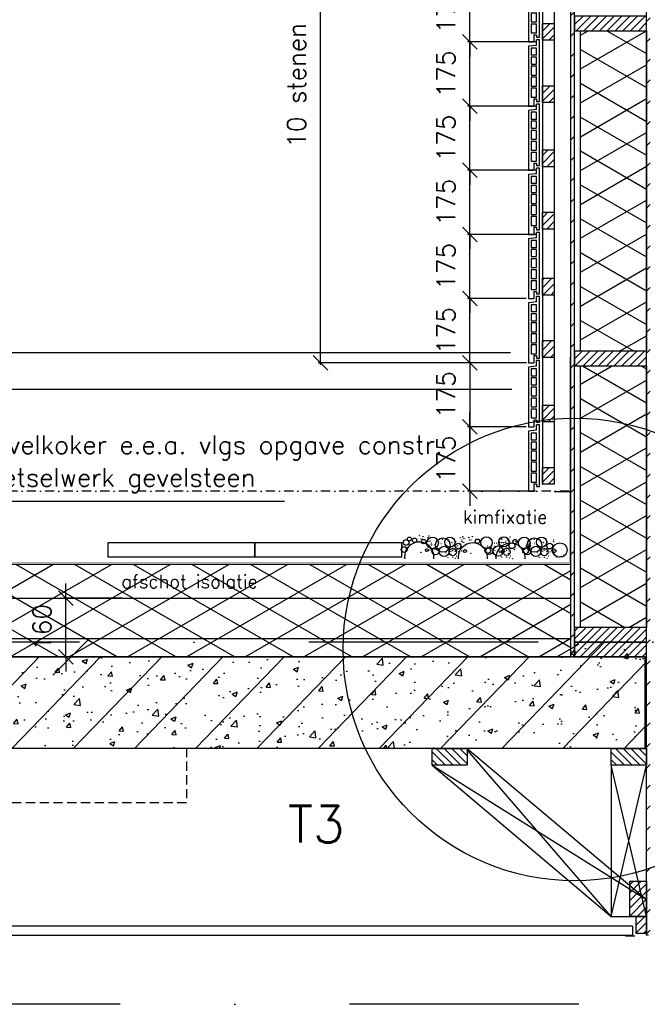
# Model space of a CAD drawing. Extents: x 149262 to 371235, y 141599 to 287858.
# Tile 38 of 60: x 153134 to 154844, y 188454 to 191139. Entities that reach past the tile are written whole.
import ezdxf

# ---------------------------------------------------------------- set-up
doc = ezdxf.new("R2010")
doc.units = 0
doc.header["$LTSCALE"] = 50
doc.header["$MEASUREMENT"] = 0
doc.header["$PDMODE"] = 3
doc.header["$PDSIZE"] = 0.1
for name, pattern in [('DASHDOT', [1, 0.5, -0.25, 0, -0.25]), ('DASHED', [0.75, 0.5, -0.25]), ('DD1', [2.66667, 1.66667, -0.5, 0, -0.5]), ('HIDDEN', [0.375, 0.25, -0.125])]:
    doc.linetypes.add(name, pattern=pattern)
doc.layers.get('0').update_dxf_attribs({"linetype": 'CONTINUOUS'})
doc.layers.get('DEFPOINTS').update_dxf_attribs({"linetype": 'CONTINUOUS'})
for name, color, linetype in [('25', 7, 'CONTINUOUS'), ('_DETAILNUMMERS', 4, 'CONTINUOUS'), ('_DETAILNUMMERSTEKST', 4, 'CONTINUOUS'), ('A--A21--_F-23-', 9, 'CONTINUOUS'), ('A--A23--_F--3-', 9, 'CONTINUOUS'), ('A--A25--_F--3-', 9, 'CONTINUOUS'), ('A--A42--_F-23-', 9, 'CONTINUOUS'), ('A--L13DC4_VLOEREN', 4, 'HIDDEN'), ('A--L21--', 3, 'CONTINUOUS'), ('A--L21--_F-23-', 4, 'CONTINUOUS'), ('A--L21D1_BUITENWAND', 1, 'CONTINUOUS'), ('A--L21D3_BUITENWAND', 3, 'CONTINUOUS'), ('A--L25--', 7, 'CONTINUOUS'), ('A--L25--_F-23-', 7, 'CONTINUOUS'), ('A--L28D1_KONSTRUKTIES', 1, 'CONTINUOUS'), ('A--L31--', 2, 'CONTINUOUS'), ('A--L31D1_BUITENKOZIJN', 1, 'CONTINUOUS'), ('A--L35-D2-_PLAFONDS', 2, 'CONTINUOUS'), ('A--L35-D4-_PLAFONDS', 4, 'CONTINUOUS'), ('A--L42--', 7, 'CONTINUOUS'), ('A--L42--_F--3-', 7, 'CONTINUOUS'), ('A--L42--_F-23-', 7, 'CONTINUOUS'), ('A--M$1A-_F123-', 1, 'CONTINUOUS'), ('A--T01A-18_TEKST', 1, 'CONTINUOUS'), ('A--T01A-25_TEKST', 2, 'CONTINUOUS'), ('STRAMIEN', 8, 'DD1'), ('X--LR---_CP', 7, 'CONTINUOUS')]:
    doc.layers.add(name, color=color, linetype=linetype)
doc.styles.add('HIEMSTRA', font='romans.shx')
doc.dimstyles.get("Standard").update_dxf_attribs({"dimscale": 50, "dimtxt": 2.5, "dimasz": 2, "dimexe": 0.3, "dimexo": 0.3, "dimgap": 2, "dimtad": 1, "dimdec": 0, "dimzin": 0, "dimdsep": 46, "dimtxsty": 'HIEMSTRA', "dimblk1": 'OBLIQUE', "dimblk2": 'OBLIQUE', "dimsah": 1, "dimcen": 0.09, "dimdle": 0.3, "dimclrd": 1, "dimclre": 1, "dimclrt": 2, "dimadec": 0, "dimazin": 0, "dimtfac": 1, "dimtdec": 4, "dimtix": 1, "dimtmove": 2, "dimatfit": 3, "dimldrblk": 'OBLIQUE', "dimfxl": 0, "dimtvp": 625, "dimtolj": 1, "dimtzin": 0, "dimarcsym": 0})
pattern_1 = [(45, (0, 0), (-10.6066, 10.6066), [])]

# ---------------------------------------------------------------- blocks, each defined once
blk = doc.blocks.new('_OBLIQUE')
at = {"color": 0, "linetype": 'ByBlock'}
blk.add_line((-0.5, -0.5), (0.5, 0.5), dxfattribs=at)
blk = doc.blocks.new('*D224')
at = {"layer": 'A--M$1A-_F123-', "color": 1, "lineweight": -2}
for p, q in [((154360.2, 190028.8), (154360.2, 190068.8)), ((154513.7, 190028.8), (154354.2, 190028.8)), ((154360.2, 189853.8), (154360.2, 190028.8)), ((154538.7, 189853.8), (154354.2, 189853.8)), ((154360.2, 189853.8), (154360.2, 189813.8))]:
    blk.add_line(p, q, dxfattribs=at)
at = {"layer": 'DEFPOINTS', "color": 0}
for p in [(154360.2, 190028.8), (154519.7, 190028.8), (154544.7, 189853.8)]:
    blk.add_point(p, dxfattribs=at)
at = {"layer": 'A--M$1A-_F123-', "color": 1, "lineweight": -2, "xscale": 40, "yscale": 40, "zscale": 40}
for p, rotation in [((154360.2, 190028.8), 270), ((154360.2, 189853.8), 90)]:
    blk.add_blockref('_OBLIQUE', p, dxfattribs=dict(at, rotation=rotation))
at = {"layer": 'A--M$1A-_F123-', "color": 2, "insert": (154295.2, 189941.3), "char_height": 50, "attachment_point": 5, "rotation": 90, "style": 'HIEMSTRA'}
blk.add_mtext('\\A1;175', dxfattribs=at)
blk = doc.blocks.new('*D225')
at = {"layer": 'A--M$1A-_F123-', "color": 1, "lineweight": -2}
for p, q in [((154360.2, 190553.8), (154360.2, 190593.8)), ((154538.7, 190553.8), (154354.2, 190553.8)), ((154360.2, 190378.8), (154360.2, 190553.8)), ((154513.7, 190378.8), (154354.2, 190378.8)), ((154360.2, 190378.8), (154360.2, 190338.8))]:
    blk.add_line(p, q, dxfattribs=at)
at = {"layer": 'DEFPOINTS', "color": 0}
for p in [(154360.2, 190553.8), (154544.7, 190553.8), (154519.7, 190378.8)]:
    blk.add_point(p, dxfattribs=at)
at = {"layer": 'A--M$1A-_F123-', "color": 1, "lineweight": -2, "xscale": 40, "yscale": 40, "zscale": 40}
for p, rotation in [((154360.2, 190553.8), 270), ((154360.2, 190378.8), 90)]:
    blk.add_blockref('_OBLIQUE', p, dxfattribs=dict(at, rotation=rotation))
at = {"layer": 'A--M$1A-_F123-', "color": 2, "insert": (154295.2, 190466.3), "char_height": 50, "attachment_point": 5, "rotation": 90, "style": 'HIEMSTRA'}
blk.add_mtext('\\A1;175', dxfattribs=at)
blk = doc.blocks.new('*D226')
at = {"layer": 'A--M$1A-_F123-', "color": 1, "lineweight": -2}
for p, q in [((154360.2, 190728.8), (154360.2, 190768.8)), ((154538.7, 190728.8), (154354.2, 190728.8)), ((154360.2, 190553.8), (154360.2, 190728.8)), ((154538.7, 190553.8), (154354.2, 190553.8)), ((154360.2, 190553.8), (154360.2, 190513.8))]:
    blk.add_line(p, q, dxfattribs=at)
at = {"layer": 'DEFPOINTS', "color": 0}
for p in [(154360.2, 190728.8), (154544.7, 190728.8), (154544.7, 190553.8)]:
    blk.add_point(p, dxfattribs=at)
at = {"layer": 'A--M$1A-_F123-', "color": 1, "lineweight": -2, "xscale": 40, "yscale": 40, "zscale": 40}
for p, rotation in [((154360.2, 190728.8), 270), ((154360.2, 190553.8), 90)]:
    blk.add_blockref('_OBLIQUE', p, dxfattribs=dict(at, rotation=rotation))
at = {"layer": 'A--M$1A-_F123-', "color": 2, "insert": (154295.2, 190641.3), "char_height": 50, "attachment_point": 5, "rotation": 90, "style": 'HIEMSTRA'}
blk.add_mtext('\\A1;175', dxfattribs=at)
blk = doc.blocks.new('*D227')
at = {"layer": 'A--M$1A-_F123-', "color": 1, "lineweight": -2}
for p, q in [((154360.2, 190903.8), (154360.2, 190943.8)), ((154538.7, 190903.8), (154354.2, 190903.8)), ((154360.2, 190728.8), (154360.2, 190903.8)), ((154538.7, 190728.8), (154354.2, 190728.8)), ((154360.2, 190728.8), (154360.2, 190688.8))]:
    blk.add_line(p, q, dxfattribs=at)
at = {"layer": 'DEFPOINTS', "color": 0}
for p in [(154360.2, 190903.8), (154544.7, 190903.8), (154544.7, 190728.8)]:
    blk.add_point(p, dxfattribs=at)
at = {"layer": 'A--M$1A-_F123-', "color": 1, "lineweight": -2, "xscale": 40, "yscale": 40, "zscale": 40}
for p, rotation in [((154360.2, 190903.8), 270), ((154360.2, 190728.8), 90)]:
    blk.add_blockref('_OBLIQUE', p, dxfattribs=dict(at, rotation=rotation))
at = {"layer": 'A--M$1A-_F123-', "color": 2, "insert": (154295.2, 190816.3), "char_height": 50, "attachment_point": 5, "rotation": 90, "style": 'HIEMSTRA'}
blk.add_mtext('\\A1;175', dxfattribs=at)
blk = doc.blocks.new('*D228')
at = {"layer": 'A--M$1A-_F123-', "color": 1, "lineweight": -2}
for p, q in [((154360.2, 191078.8), (154360.2, 191118.8)), ((154538.7, 191078.8), (154354.2, 191078.8)), ((154360.2, 190903.8), (154360.2, 191078.8)), ((154538.7, 190903.8), (154354.2, 190903.8)), ((154360.2, 190903.8), (154360.2, 190863.8))]:
    blk.add_line(p, q, dxfattribs=at)
at = {"layer": 'DEFPOINTS', "color": 0}
for p in [(154360.2, 191078.8), (154544.7, 191078.8), (154544.7, 190903.8)]:
    blk.add_point(p, dxfattribs=at)
at = {"layer": 'A--M$1A-_F123-', "color": 1, "lineweight": -2, "xscale": 40, "yscale": 40, "zscale": 40}
for p, rotation in [((154360.2, 191078.8), 270), ((154360.2, 190903.8), 90)]:
    blk.add_blockref('_OBLIQUE', p, dxfattribs=dict(at, rotation=rotation))
at = {"layer": 'A--M$1A-_F123-', "color": 2, "insert": (154295.2, 190991.3), "char_height": 50, "attachment_point": 5, "rotation": 90, "style": 'HIEMSTRA'}
blk.add_mtext('\\A1;175', dxfattribs=at)
blk = doc.blocks.new('*D229')
at = {"layer": 'A--M$1A-_F123-', "color": 1, "lineweight": -2}
for p, q in [((154360.2, 191253.8), (154360.2, 191293.8)), ((154513.7, 191253.8), (154354.2, 191253.8)), ((154360.2, 191078.8), (154360.2, 191253.8)), ((154513.7, 191078.8), (154354.2, 191078.8)), ((154360.2, 191078.8), (154360.2, 191038.8))]:
    blk.add_line(p, q, dxfattribs=at)
at = {"layer": 'DEFPOINTS', "color": 0}
for p in [(154360.2, 191253.8), (154519.7, 191253.8), (154519.7, 191078.8)]:
    blk.add_point(p, dxfattribs=at)
at = {"layer": 'A--M$1A-_F123-', "color": 1, "lineweight": -2, "xscale": 40, "yscale": 40, "zscale": 40}
for p, rotation in [((154360.2, 191253.8), 270), ((154360.2, 191078.8), 90)]:
    blk.add_blockref('_OBLIQUE', p, dxfattribs=dict(at, rotation=rotation))
at = {"layer": 'A--M$1A-_F123-', "color": 2, "insert": (154295.2, 191166.3), "char_height": 50, "attachment_point": 5, "rotation": 90, "style": 'HIEMSTRA'}
blk.add_mtext('\\A1;175', dxfattribs=at)
blk = doc.blocks.new('*U588')
at = {"layer": 'A--A42--_F-23-', "linetype": 'Continuous'}
h = blk.add_hatch(dxfattribs=at)
h.set_pattern_fill('ALFALINE', color=256, scale=40, style=0)
h.set_pattern_definition([(45, (-154846.69, -188642.18), (-28.284271, 28.284271), [])])
h.paths.add_polyline_path([(0, 0), (-5, 0), (-5, 5092.1), (0, 5092.1), (5, 5092.1), (5, 0)])
at = {"layer": 'A--L42--_F-23-', "color": 2, "linetype": 'Continuous'}
blk.add_lwpolyline([(0, 0), (-5, 0), (-5, 5092.1), (0, 5092.1)], dxfattribs=at)
blk = doc.blocks.new('*U587')
at = {"layer": 'A--A42--_F-23-', "linetype": 'Continuous'}
h = blk.add_hatch(dxfattribs=at)
h.set_pattern_fill('ALFALINE', color=256, scale=40, style=0)
h.set_pattern_definition([(45, (-154640.71, -189401.744), (-28.284271, 28.284271), [])])
h.paths.add_polyline_path([(0, 0), (-5, 0), (-5, 4317.5), (0, 4317.5), (5, 4317.5), (5, 0)])
at = {"layer": 'A--L42--_F-23-', "color": 2, "linetype": 'Continuous'}
for points in [[(0, 0), (-5, 0), (-5, 4317.5), (0, 4317.5)], [(0, 0), (5, 0), (5, 4317.5), (0, 4317.5)]]:
    blk.add_lwpolyline(points, dxfattribs=at)
blk = doc.blocks.new('ARGETON175')
at = {"layer": 'A--L21D3_BUITENWAND'}
for p, q in [((0, 168), (-8, 168)), ((-8, 153), (-8, 168)), ((0, 0), (0, 168)), ((-8, 153), (-30, 150.5)), ((-30, 150.5), (-30, -12.5)), ((-22, 145.5), (-22, 126)), ((-8, 145.5), (-22, 145.5)), ((-8, 126), (-8, 145.5)), ((-8, 126), (-22, 126)), ((-8, 121), (-22, 121)), ((-22, 121), (-22, 102)), ((-8, 102), (-8, 121)), ((-22, 102), (-8, 102)), ((-22, 97), (-22, 72)), ((-22, 97), (-8, 97)), ((-8, 72), (-8, 97)), ((-22, 72), (-8, 72)), ((-22, 67), (-22, 42)), ((-22, 67), (-8, 67)), ((-8, 42), (-8, 67)), ((-22, 42), (-8, 42)), ((-22, 37), (-22, 12)), ((-22, 37), (-8, 37)), ((-8, 12), (-8, 37)), ((-22, 12), (-8, 12)), ((-15, 7), (-15, -12.5)), ((-15, 7), (-8, 7)), ((-8, 7), (-8, 0)), ((-8, 0), (0, 0)), ((-30, -12.5), (-15, -12.5))]:
    blk.add_line(p, q, dxfattribs=at)
blk = doc.blocks.new('*D241')
at = {"layer": 'A--M$1A-_F123-', "color": 1, "lineweight": -2}
for p, q in [((154360.2, 190378.8), (154360.2, 190418.8)), ((154513.7, 190378.8), (154354.2, 190378.8)), ((154360.2, 190203.8), (154360.2, 190378.8)), ((154514.2, 190203.8), (154354.2, 190203.8)), ((154360.2, 190203.8), (154360.2, 190163.8))]:
    blk.add_line(p, q, dxfattribs=at)
at = {"layer": 'DEFPOINTS', "color": 0}
for p in [(154360.2, 190378.8), (154519.7, 190378.8), (154520.2, 190203.8)]:
    blk.add_point(p, dxfattribs=at)
at = {"layer": 'A--M$1A-_F123-', "color": 1, "lineweight": -2, "xscale": 40, "yscale": 40, "zscale": 40}
for p, rotation in [((154360.2, 190378.8), 270), ((154360.2, 190203.8), 90)]:
    blk.add_blockref('_OBLIQUE', p, dxfattribs=dict(at, rotation=rotation))
at = {"layer": 'A--M$1A-_F123-', "color": 2, "insert": (154295.2, 190291.3), "char_height": 50, "attachment_point": 5, "rotation": 90, "style": 'HIEMSTRA'}
blk.add_mtext('\\A1;175', dxfattribs=at)
blk = doc.blocks.new('*D242')
at = {"layer": 'A--M$1A-_F123-', "color": 1, "lineweight": -2}
for p, q in [((153952.9, 190197.8), (153952.9, 191959.8)), ((154446.4, 191953.8), (153946.9, 191953.8)), ((154446.4, 190203.8), (153946.9, 190203.8))]:
    blk.add_line(p, q, dxfattribs=at)
at = {"layer": 'DEFPOINTS', "color": 0}
for p in [(153952.9, 191953.8), (154452.4, 191953.8), (154452.4, 190203.8)]:
    blk.add_point(p, dxfattribs=at)
at = {"layer": 'A--M$1A-_F123-', "color": 1, "lineweight": -2, "xscale": 40, "yscale": 40, "zscale": 40}
for p, rotation in [((153952.9, 191953.8), 90), ((153952.9, 190203.8), 270)]:
    blk.add_blockref('_OBLIQUE', p, dxfattribs=dict(at, rotation=rotation))
at = {"layer": 'A--M$1A-_F123-', "color": 2, "insert": (153887.9, 191078.8), "char_height": 50, "attachment_point": 5, "rotation": 90, "style": 'HIEMSTRA'}
blk.add_mtext('\\A1;10 stenen a 175', dxfattribs=at)
blk = doc.blocks.new('NH40_196')
at = {"layer": 'A--A25--_F--3-'}
h = blk.add_hatch(dxfattribs=at)
h.set_pattern_fill('ALFALINE', color=256, scale=15, style=0, pattern_type=2)
h.set_pattern_definition([(45, (-6, 0), (-10.6066, 10.6066), [])])
h.paths.add_polyline_path([(0, 0), (0, 196), (40, 196), (40, 0)])
at = {"layer": 'A--L25--_F-23-', "color": 2, "linetype": 'Continuous'}
blk.add_lwpolyline([(0, 0), (0, 196), (40, 196), (40, 0)], close=True, dxfattribs=at)
at = {"layer": 'X--LR---_CP'}
for p in [(0, 0), (0, 0), (40, 0)]:
    blk.add_point(p, dxfattribs=at)
blk = doc.blocks.new('HOUT46X32')
at = {"layer": 'A--A25--_F--3-'}
h = blk.add_hatch(dxfattribs=at)
h.set_pattern_fill('ALFALINE', color=256, scale=15, style=0, pattern_type=2)
h.set_pattern_definition(pattern_1)
h.paths.add_polyline_path([(0, 0), (0, 46), (32, 46), (32, 0)])
at = {"layer": 'A--L25--_F-23-', "color": 2, "linetype": 'Continuous'}
blk.add_lwpolyline([(0, 0), (0, 46), (32, 46), (32, 0)], close=True, dxfattribs=at)
at = {"layer": 'X--LR---_CP'}
for p in [(0, 0), (0, 0), (32, 0)]:
    blk.add_point(p, dxfattribs=at)
blk = doc.blocks.new('*D218')
at = {"layer": 'A--M$1A-_F123-', "color": 1, "lineweight": -2}
for p, q in [((154360.2, 190203.8), (154360.2, 190243.8)), ((154514.2, 190203.8), (154354.2, 190203.8)), ((154360.2, 190203.8), (154360.2, 190028.8)), ((154513.7, 190028.8), (154354.2, 190028.8)), ((154360.2, 190028.8), (154360.2, 189988.8))]:
    blk.add_line(p, q, dxfattribs=at)
at = {"layer": 'DEFPOINTS', "color": 0}
for p in [(154520.2, 190203.8), (154360.2, 190028.8), (154519.7, 190028.8)]:
    blk.add_point(p, dxfattribs=at)
at = {"layer": 'A--M$1A-_F123-', "color": 1, "lineweight": -2, "xscale": 40, "yscale": 40, "zscale": 40}
for p, rotation in [((154360.2, 190203.8), 270), ((154360.2, 190028.8), 90)]:
    blk.add_blockref('_OBLIQUE', p, dxfattribs=dict(at, rotation=rotation))
at = {"layer": 'A--M$1A-_F123-', "color": 2, "insert": (154295.2, 190116.3), "char_height": 50, "attachment_point": 5, "rotation": 90, "style": 'HIEMSTRA'}
blk.add_mtext('\\A1;175', dxfattribs=at)
blk = doc.blocks.new('Q020259-')
at = {"layer": 'A--A25--_F--3-'}
h = blk.add_hatch(dxfattribs=at)
h.set_pattern_fill('ALFALINE', color=256, scale=15, style=0, pattern_type=2)
h.set_pattern_definition(pattern_1)
h.paths.add_polyline_path([(0, 0), (0, 46), (28, 46), (28, 0)])
at = {"layer": 'A--L25--_F-23-', "color": 2, "linetype": 'Continuous'}
blk.add_lwpolyline([(0, 0), (0, 46), (28, 46), (28, 0)], close=True, dxfattribs=at)
at = {"layer": 'X--LR---_CP'}
for p in [(0, 0), (0, 0), (28, 0)]:
    blk.add_point(p, dxfattribs=at)
blk = doc.blocks.new('Q020283-')
at = {"layer": 'A--A25--_F--3-'}
h = blk.add_hatch(dxfattribs=at)
h.set_pattern_fill('ALFALINE', color=256, scale=15, style=0, pattern_type=2)
h.set_pattern_definition(pattern_1)
h.paths.add_polyline_path([(0, 0), (0, 96), (46, 96), (46, 0)])
at = {"layer": 'A--L25--_F-23-', "color": 2, "linetype": 'Continuous'}
blk.add_lwpolyline([(0, 0), (0, 96), (46, 96), (46, 0)], close=True, dxfattribs=at)
at = {"layer": 'X--LR---_CP'}
for p in [(0, 0), (0, 0), (46, 0)]:
    blk.add_point(p, dxfattribs=at)
blk = doc.blocks.new('*D253')
at = {"layer": 'A--M$1A-_F123-', "color": 1, "lineweight": -2}
for p, q in [((153259.3, 189561.7), (153259.3, 189601.7)), ((153412.8, 189561.7), (153253.3, 189561.7)), ((153259.3, 189401.7), (153259.3, 189561.7)), ((153413.3, 189401.7), (153253.3, 189401.7)), ((153259.3, 189401.7), (153259.3, 189361.7))]:
    blk.add_line(p, q, dxfattribs=at)
at = {"layer": 'DEFPOINTS', "color": 0}
for p in [(153259.3, 189561.7), (153418.8, 189561.7), (153419.3, 189401.7)]:
    blk.add_point(p, dxfattribs=at)
at = {"layer": 'A--M$1A-_F123-', "color": 1, "lineweight": -2, "xscale": 40, "yscale": 40, "zscale": 40}
for p, rotation in [((153259.3, 189561.7), 270), ((153259.3, 189401.7), 90)]:
    blk.add_blockref('_OBLIQUE', p, dxfattribs=dict(at, rotation=rotation))
at = {"layer": 'A--M$1A-_F123-', "color": 2, "insert": (153194.3, 189481.7), "char_height": 50, "attachment_point": 5, "rotation": 90, "style": 'HIEMSTRA'}
blk.add_mtext('\\A1;160', dxfattribs=at)

msp = doc.modelspace()

# ---------------------------------------------------------------- hatches: boundary and pattern name
at = {"layer": 'A--A21--_F-23-'}
h = msp.add_hatch(dxfattribs=at)
h.set_pattern_fill('ALFAISO', color=256, scale=80, angle=270, style=0, pattern_type=2)
h.set_pattern_definition([(210, (224787.85, 87293.26), (-40, 69.28203), []), (150, (224787.85, 87293.26), (40, 69.28203), [])])
h.paths.add_polyline_path([(154661.7, 190234.8), (154661.7, 191109.3), (154841.7, 191109.3), (154841.7, 190234.8)])
h = msp.add_hatch(dxfattribs=at)
h.set_pattern_fill('ALFAISO', color=256, scale=80, angle=270, style=0, pattern_type=2)
h.set_pattern_definition([(210, (224787.85, 86617.88), (-40, 69.28203), []), (150, (224787.85, 86617.88), (40, 69.28203), [])])
h.paths.add_polyline_path([(154751.7, 189481.7), (154661.7, 189481.7), (154661.7, 190194.8), (154841.7, 190194.8), (154841.7, 189481.7)])
h = msp.add_hatch(dxfattribs=at)
h.set_pattern_fill('ALFAISO', color=256, scale=80, angle=270, style=0, pattern_type=2)
h.set_pattern_definition([(330, (18133.65, 93645.88), (40, 69.282032), []), (30, (18133.65, 93645.88), (-40, 69.282032), [])])
h.paths.add_polyline_path([(152512.9, 189401.7), (154635.7, 189401.8), (154635.7, 189653.5), (152513, 189653.5)])
at = {"layer": 'A--A23--_F--3-'}
h = msp.add_hatch(dxfattribs=at)
h.set_pattern_fill('ALFABET', color=256, scale=20, angle=1, style=0, pattern_type=2)
h.set_pattern_definition([(46, (0, 38372.78), (-86.320776, 83.359004), []), (51, (0, 38372.78), (143.649223, -10.04493), [15, -165]), (356, (0, 38372.78), (-30.37155, 149.93121), [12, -132]), (101.4514, (11.97, 38371.94), (113.27778, 139.88618), [12.74804, -140.22842]), (47.1842, (-0.7, 38412.77), (213.99344, -29.37358), [22.5, -247.5]), (97.6356, (17.13, 38410.32), (183.50393, 198.05632), [19.12206, -210.3426]), (352.1842, (-0.7, 38412.77), (183.50378, 198.05647), [18, -198]), (22, (19.47, 38403.12), (120.76856, -78.42802), [15, -165]), (327, (19.47, 38403.12), (46.12453, 145.85721), [12, -132]), (72.4514, (29.54, 38396.59), (166.893145, 67.42906), [12.74804, -140.22842]), (38.5, (0, 38372.777), (1.269641, 66.611074), [0, -130.4, 0, -134, 0, -132.5]), (8.5, (0, 38372.78), (51.229207, 79.788568), [0, -76.4, 0, -127.4, 0, -50.5]), (328.5, (-44.593, 38372), (106.826954, -2.64699), [0, -50, 0, -156, 0, -207]), (318.5, (-64.59, 38371.65), (116.270055, 22.053548), [0, -65, 0, -103.6, 0, -147]), (318.5, (-64.59, 38371.65), (116.270055, 22.053548), [0, -65, 0, -103.6, 0, -147])])
h.paths.add_polyline_path([(154841.7, 189441.7), (154645.7, 189441.7), (154645.7, 189441.8), (154635.7, 189441.8), (154635.7, 189401.8), (152512.8, 189401.7), (152512.8, 189401.8), (152412.8, 189401.8), (152412.8, 189151.7), (152427.8, 189151.7), (152427.8, 189151.7), (152498.8, 189151.7), (152498.8, 189151.7), (152776.9, 189151.7), (152776.9, 189151.7), (152847.9, 189151.7), (154257.1, 189151.7), (154257.1, 189151.7), (154353.1, 189151.7), (154353.1, 189151.7), (154745.7, 189151.7), (154745.7, 189151.7), (154841.7, 189151.7)])

# ---------------------------------------------------------------- linework, layer by layer
at = {"color": 1, "linetype": 'ByBlock'}
msp.add_line((153164.8, 189401.8), (153273.5, 189401.8), dxfattribs=at)
for centre, radius in [((154223.3, 189731.7), 0.331), ((154249.1, 189731.1), 0.331), ((154249.4, 189731.6), 0.331), ((154173.4, 189707.8), 0.331), ((154173.4, 189707.8), 0.331), ((154176, 189705.2), 0.331), ((154176, 189705.2), 0.331), ((154176, 189705.2), 0.331), ((154176, 189705.2), 0.331), ((154186.6, 189713.4), 7.91), ((154195.5, 189722.9), 5.32), ((154209.6, 189719.4), 5.94), ((154214.6, 189723), 0.331), ((154225.6, 189722.9), 0.331), ((154233.9, 189715.9), 5.94), ((154230.3, 189722.9), 0.331), ((154232.7, 189729.3), 0.331), ((154232.9, 189729.8), 0.331), ((154258.8, 189712), 15.8), ((154245.9, 189726.6), 0.331), ((154246.2, 189726.4), 0.331), ((154246.4, 189716.6), 0.331), ((154246.7, 189716.4), 0.331), ((154251.4, 189717.6), 0.331), ((154255, 189706.7), 0.331), ((154255.6, 189707.6), 0.331), ((154256.1, 189712.3), 0.331), ((154256.7, 189728.7), 0.331), ((154264.4, 189706.4), 0.331), ((154286.6, 189706.4), 19.8), ((154270, 189720.1), 0.331), ((154270.1, 189704.3), 0.331), ((154270.1, 189704.3), 0.331), ((154277.8, 189722.3), 0.331), ((154278, 189722.4), 0.331), ((154278.1, 189722.4), 0.331), ((154281.3, 189710.6), 0.331), ((154286, 189722.3), 0.331), ((154286.2, 189722.4), 0.331), ((154286.6, 189710.6), 0.331), ((154306, 189714.1), 13.8), ((154301.3, 189720.6), 0.331), ((154305.8, 189711.7), 0.331), ((154311, 189713.4), 0.331), ((154311.3, 189713.2), 0.331), ((154316.6, 189719.6), 0.331), ((154328.3, 189703.6), 7.92), ((154321.6, 189715.9), 0.331), ((154321.6, 189715.9), 0.331), ((154325.9, 189703.9), 0.331), ((154333.5, 189726.2), 0.331), ((154334.1, 189709.8), 0.331), ((154334.7, 189705.1), 0.331), ((154335.3, 189704.1), 0.331), ((154338.3, 189720.2), 0.331), ((154338.3, 189715.5), 0.331), ((154338.8, 189715.1), 0.331), ((154340.9, 189729), 0.331), ((154341.1, 189728.5), 0.331), ((154343.5, 189713.9), 0.331), ((154343.8, 189714.1), 0.331), ((154344.1, 189723.9), 0.331), ((154344.4, 189724), 0.331), ((154357.3, 189727.3), 0.331), ((154357.6, 189726.8), 0.331), ((154359.9, 189720.3), 0.331), ((154364.6, 189720.3), 0.331), ((154367, 189729.1), 0.331), ((154380.6, 189716.9), 5.94), ((154375.7, 189720.5), 0.331), ((154405.6, 189713), 15.8), ((154407.9, 189704.1), 0.331), ((154437, 189690.1), 13.8), ((154428.1, 189711.5), 0.331), ((154433.3, 189711.5), 0.331), ((154437, 189708.8), 0.331), ((154437.6, 189704.1), 0.331), ((154452.8, 189715.1), 13.8), ((154441.7, 189714.1), 0.331), ((154446.4, 189712.9), 0.331), ((154446.7, 189713.1), 0.331), ((154447, 189722.9), 0.331), ((154447.3, 189723.1), 0.331), ((154448, 189721.5), 0.331), ((154452.5, 189712.7), 0.331), ((154457.7, 189714.4), 0.331), ((154458, 189714.1), 0.331), ((154460.2, 189726.3), 0.331), ((154460.5, 189725.8), 0.331), ((154462.8, 189719.4), 0.331), ((154463.3, 189720.6), 0.331), ((154475, 189704.6), 7.92), ((154467.5, 189719.4), 0.331), ((154468.3, 189716.8), 0.331), ((154468.3, 189716.8), 0.331), ((154469.9, 189728.2), 0.331), ((154483.5, 189715.9), 5.94), ((154478.6, 189719.5), 0.331), ((154485, 189716.5), 0.331), ((154508.5, 189712), 15.8), ((154519.7, 189704.3), 5.32), ((154536.3, 189706.4), 19.8), ((154519.6, 189720.1), 0.331), ((154519.7, 189704.3), 0.331), ((154519.7, 189704.3), 0.331), ((154527.4, 189722.3), 0.331), ((154527.6, 189722.4), 0.331), ((154527.8, 189722.4), 0.331), ((154531, 189710.6), 0.331), ((154535.6, 189722.3), 0.331), ((154535.8, 189722.4), 0.331), ((154536.2, 189710.6), 0.331), ((154555.7, 189714.1), 13.8), ((154550.9, 189720.6), 0.331), ((154555.4, 189711.7), 0.331), ((154560.6, 189713.4), 0.331), ((154560.9, 189713.2), 0.331), ((154566.2, 189719.6), 0.331), ((154577.9, 189703.6), 7.92), ((154571.2, 189715.9), 0.331), ((154571.2, 189715.9), 0.331), ((154605.7, 189692.8), 19.8), ((154587.9, 189720.2), 0.331), ((154587.9, 189715.5), 0.331), ((154181.1, 189694.1), 7.91), ((154173.8, 189697.5), 0.331), ((154173.8, 189697.5), 0.331), ((154173.8, 189697.5), 0.331), ((154173.8, 189697.5), 0.331), ((154185.5, 189698.1), 0.331), ((154227.2, 189686.5), 0.331), ((154243.4, 189692.4), 3.96), ((154247.2, 189691.9), 0.331), ((154252, 189692.6), 0.331), ((154266.6, 189689.5), 9.89), ((154258, 189694.7), 0.331), ((154262, 189678.2), 0.331), ((154262, 189678.2), 0.331), ((154262, 189678.2), 0.331), ((154262, 189678.2), 0.331), ((154264.9, 189695.3), 0.331), ((154267.5, 189701.7), 0.331), ((154267.5, 189701.7), 0.331), ((154267.5, 189701.7), 0.331), ((154267.5, 189701.7), 0.331), ((154269.7, 189694), 0.331), ((154269.7, 189694), 0.331), ((154269.7, 189694), 0.331), ((154269.7, 189694), 0.331), ((154275.2, 189685), 0.331), ((154290.3, 189689.1), 13.8), ((154294.8, 189684.9), 0.331), ((154303, 189683.8), 0.331), ((154303.5, 189688.5), 0.331), ((154313.6, 189687.2), 9.89), ((154304.9, 189692), 0.331), ((154307.9, 189700.7), 0.331), ((154307.9, 189700.7), 0.331), ((154308.6, 189688.6), 0.331), ((154313.2, 189690.9), 0.331), ((154313.6, 189695.6), 0.331), ((154314, 189697.4), 0.331), ((154318.7, 189695.7), 0.331), ((154320.7, 189689.1), 0.331), ((154321.6, 189683), 0.331), ((154325.3, 189692.8), 0.331), ((154325.8, 189695.9), 0.331), ((154325.9, 189695.9), 0.331), ((154328.9, 189687.9), 0.331), ((154334.5, 189692.8), 0.331), ((154338.2, 189690.1), 0.331), ((154343, 189689.4), 0.331), ((154346.9, 189689.9), 3.96), ((154363, 189684), 0.331), ((154409.2, 189691.6), 7.91), ((154413.3, 189690.4), 9.89), ((154404.7, 189695.6), 0.331), ((154422, 189685.9), 0.331), ((154428.2, 189691.8), 0.331), ((154428.8, 189703), 0.331), ((154438.2, 189703.2), 0.331), ((154441.1, 189689.1), 0.331), ((154441.5, 189685.9), 0.331), ((154445.9, 189688.5), 0.331), ((154449.8, 189689), 3.96), ((154449.7, 189684.7), 0.331), ((154450.2, 189689.4), 0.331), ((154460.4, 189688.1), 9.89), ((154451.7, 189693), 0.331), ((154454.6, 189701.7), 0.331), ((154454.6, 189701.7), 0.331), ((154455.3, 189689.5), 0.331), ((154459.9, 189691.8), 0.331), ((154460.4, 189696.5), 0.331), ((154460.8, 189698.3), 0.331), ((154465.5, 189696.6), 0.331), ((154465.9, 189683), 0.331), ((154467.4, 189690.1), 0.331), ((154468.3, 189684), 0.331), ((154471.3, 189677), 0.331), ((154471.5, 189676.9), 0.331), ((154472.6, 189696.9), 0.331), ((154472.7, 189696.9), 0.331), ((154475.6, 189688.9), 0.331), ((154481.2, 189693.7), 0.331), ((154512.1, 189690.6), 7.91), ((154516.2, 189689.5), 9.89), ((154507.6, 189694.7), 0.331), ((154517.1, 189701.7), 0.331), ((154517.1, 189701.7), 0.331), ((154517.1, 189701.7), 0.331), ((154517.1, 189701.7), 0.331), ((154519.3, 189694), 0.331), ((154519.3, 189694), 0.331), ((154519.3, 189694), 0.331), ((154519.3, 189694), 0.331), ((154524.9, 189685), 0.331), ((154539.9, 189689.1), 13.8), ((154544.4, 189684.9), 0.331), ((154552.6, 189683.8), 0.331), ((154553.1, 189688.5), 0.331), ((154563.3, 189687.2), 9.89), ((154554.6, 189692), 0.331), ((154557.5, 189700.7), 0.331), ((154557.5, 189700.7), 0.331), ((154558.2, 189688.6), 0.331), ((154562.8, 189690.9), 0.331), ((154563.3, 189695.6), 0.331), ((154563.7, 189697.4), 0.331), ((154568.4, 189695.7), 0.331), ((154570.3, 189689.1), 0.331), ((154571.2, 189683), 0.331), ((154575.5, 189695.9), 0.331), ((154575.6, 189695.9), 0.331), ((154578.5, 189687.9), 0.331), ((154584.1, 189692.8), 0.331), ((154589.2, 189690.7), 5.32), ((154586.6, 189688.1), 0.331), ((154586.6, 189688.1), 0.331), ((154586.6, 189688.1), 0.331), ((154586.6, 189688.1), 0.331), ((154588.8, 189680.4), 0.331), ((154588.8, 189680.4), 0.331), ((154588.8, 189680.4), 0.331), ((154588.8, 189680.4), 0.331), ((154589.2, 189690.7), 0.331), ((154589.2, 189690.7), 0.331), ((154616.1, 189678.5), 0.331), ((154616.4, 189678), 0.331), ((154182.3, 189671.7), 0.331), ((154300.1, 189673), 0.331), ((154313.6, 189673), 0.331), ((154321.2, 189670.1), 0.331), ((154324.5, 189676.1), 0.331), ((154324.8, 189676), 0.331), ((154328.2, 189675.7), 0.331), ((154328.2, 189675.7), 0.331), ((154328.2, 189675.7), 0.331), ((154328.2, 189675.7), 0.331), ((154431.1, 189674.8), 0.331), ((154431.1, 189674.8), 0.331), ((154431.1, 189674.8), 0.331), ((154431.1, 189674.8), 0.331), ((154446.8, 189674), 0.331), ((154460.4, 189674), 0.331), ((154468, 189671), 0.331), ((154476.2, 189669.3), 0.331), ((154549.7, 189673), 0.331), ((154563.2, 189673), 0.331), ((154570.9, 189670.1), 0.331), ((154574.2, 189676.1), 0.331), ((154574.4, 189676), 0.331), ((154596.9, 189673.7), 0.331), ((154597.1, 189673.8), 0.331), ((154597.3, 189673.8), 0.331), ((154605.1, 189673.7), 0.331), ((154605.3, 189673.7), 0.331), ((154608.8, 189675.7), 0.331)]:
    msp.add_circle(centre, radius)
for centre, start, end in [((154222.2, 189674.6), 351.5931, 188.4069), ((154368.1, 189672.1), 354.8736, 185.1264), ((154471, 189671.2), 356.2296, 183.7704)]:
    msp.add_arc(centre, 40, start, end)
at = {"layer": '_DETAILNUMMERS'}
msp.add_circle((154645.7, 189421.7), 630.9, dxfattribs=at)
at = {"layer": 'A--A21--_F-23-'}
msp.add_line((154597, 189401.8), (154656.9, 189436.4), dxfattribs=at)
at = {"layer": 'A--L13DC4_VLOEREN', "const_width": 1}
msp.add_lwpolyline([(152518, 189816.5), (152518, 189658.5), (154630.7, 189658.5), (154630.7, 190219.4)], dxfattribs=at)
at = {"layer": 'A--L21--'}
for p, q in [((152512.9, 189561.7), (154635.7, 189561.7)), ((152512.9, 189451.7), (154635.7, 189451.7))]:
    msp.add_line(p, q, dxfattribs=at)
for points in [[(154661.7, 190234.8), (154661.7, 190234.8), (154661.7, 191109.3), (154841.7, 191109.3), (154841.7, 190234.8), (154661.7, 190234.8), (154661.7, 190234.8)], [(154751.7, 189481.7), (154661.7, 189481.7), (154661.7, 190194.8), (154841.7, 190194.8), (154841.7, 189481.7), (154751.7, 189481.7), (154751.7, 189481.7)], [(152512.9, 189401.7), (154635.7, 189401.8), (154635.7, 189653.5), (152513, 189653.5)]]:
    msp.add_lwpolyline(points, close=True, dxfattribs=at)
at = {"layer": 'A--L21--_F-23-', "linetype": 'Continuous'}
for p, q in [((154838, 189401.7), (152412.9, 189401.7)), ((154838, 189151.7), (154838, 189401.7)), ((154838, 189151.7), (152412.9, 189151.7))]:
    msp.add_line(p, q, dxfattribs=at)
at = {"layer": 'A--L21D1_BUITENWAND'}
for p, q in [((152148, 190231.8), (154471.3, 190231.8)), ((152148, 190231.8), (154419.7, 190231.8)), ((152148, 190231.8), (154471.3, 190231.8)), ((152567.2, 190131.8), (154474.8, 190131.8)), ((152567.2, 190131.8), (154474.8, 190131.8)), ((152658, 190131.8), (154419.7, 190131.8))]:
    msp.add_line(p, q, dxfattribs=at)
at = {"layer": 'A--L28D1_KONSTRUKTIES', "linetype": 'DASHED'}
msp.add_lwpolyline([(153588, 189153.3), (153588, 189003.3), (152653, 189003.3), (152653, 189003.3)], dxfattribs=at)
at = {"layer": 'A--L31--'}
for p, q in [((154557.7, 193719.3), (154557.7, 189872.1)), ((154589.7, 193673.3), (154589.7, 189872.1)), ((154589.7, 189852.6), (154635.7, 189852.6))]:
    msp.add_line(p, q, dxfattribs=at)
at = {"layer": 'A--L31D1_BUITENKOZIJN'}
for p, q in [((154353.1, 189151.7), (154841.7, 188739.2)), ((154745.7, 188693.2), (154353.1, 189148.2)), ((154257.1, 189105.7), (154745.7, 188693.2)), ((154257.1, 189105.7), (154841.7, 188739.2)), ((154745.7, 189105.7), (154745.7, 188693.2)), ((154745.7, 188693.2), (154841.7, 189105.7)), ((154841.7, 188693.2), (154745.7, 189105.7)), ((154745.7, 188693.2), (154841.7, 188693.2))]:
    msp.add_line(p, q, dxfattribs=at)
at = {"layer": 'A--L35-D2-_PLAFONDS'}
for points in [[(154803.7, 188667.2), (152791.6, 188667.2), (152791.6, 188642.2), (154803.7, 188642.2)], [(154803.7, 188667.2), (154803.7, 188642.2)]]:
    msp.add_lwpolyline(points, dxfattribs=at)
at = {"layer": 'A--L35-D4-_PLAFONDS'}
msp.add_line((154784.5, 188640.2), (154809.5, 188640.2), dxfattribs=at)
at = {"layer": 'A--L42--_F--3-'}
for points in [[(153374.3, 189713), (153774.3, 189713), (153774.3, 189673), (153374.3, 189673)], [(153774.3, 189713), (154174.3, 189713), (154174.3, 189673), (153774.3, 189673)]]:
    msp.add_lwpolyline(points, close=True, dxfattribs=at)
at = {"layer": 'A--T01A-25_TEKST'}
msp.add_line((152150.4, 189826.3), (153855.4, 189826.3), dxfattribs=at)
msp.add_line((152150.4, 189826.3), (153855.4, 189826.3), dxfattribs=at)
at = {"layer": 'DEFPOINTS', "color": 0, "linetype": 'ByBlock'}
msp.add_point((153273.5, 189401.8), dxfattribs=at)
at = {"layer": 'STRAMIEN', "linetype": 'DASHDOT'}
msp.add_line((154630.7, 189853.8), (150163, 189853.8), dxfattribs=at)
at = {"layer": 'STRAMIEN', "color": 8, "linetype": 'DASHDOT', "ltscale": 25}
for p, q in [((160797, 189441.8), (149662.7, 189441.8)), ((155907.5, 188453.8), (150163, 188453.8))]:
    msp.add_line(p, q, dxfattribs=at)

# ---------------------------------------------------------------- block references
for p in [(154549.7, 191091.3), (154549.7, 190916.3), (154549.7, 190741.3), (154549.7, 190566.3), (154549.7, 190391.3), (154549.7, 190216.3), (154549.7, 190041.3), (154549.7, 189866.3)]:
    msp.add_blockref('ARGETON175', p)
at = {"color": 1, "linetype": 'ByBlock', "xscale": -100, "yscale": 100, "zscale": 100, "rotation": 90}
msp.add_blockref('_OBLIQUE', (153273.5, 189401.8), dxfattribs=at)
at = {"layer": '25', "rotation": 90}
for p in [(154353.1, 189105.7), (154841.7, 189105.7)]:
    msp.add_blockref('Q020283-', p, dxfattribs=at)
at = {"layer": '25'}
msp.add_blockref('Q020283-', (154795.7, 188693.2), dxfattribs=at)
at = {"layer": 'A--L25--'}
for name, p in [('HOUT46X32', (154557.7, 191083.3)), ('HOUT46X32', (154557.7, 190913.3)), ('HOUT46X32', (154557.7, 190738.3)), ('HOUT46X32', (154557.7, 190568.3)), ('HOUT46X32', (154557.7, 190388.3)), ('HOUT46X32', (154557.7, 190218.3)), ('HOUT46X32', (154557.7, 190042.1)), ('HOUT46X32', (154557.7, 189872.1)), ('Q020259-', (154813.7, 188647.2))]:
    msp.add_blockref(name, p, dxfattribs=at)
at = {"layer": 'A--L25--', "xscale": -1, "rotation": 270}
for p in [(154645.7, 191109.3), (154645.7, 190194.8), (154645.7, 189441.7), (154645.7, 189401.7)]:
    msp.add_blockref('NH40_196', p, dxfattribs=at)
at = {"layer": 'A--L42--'}
for name, p in [('*U588', (154846.7, 188642.2)), ('*U587', (154640.7, 189401.7))]:
    msp.add_blockref(name, p, dxfattribs=at)

# ---------------------------------------------------------------- texts
at = {"layer": '_DETAILNUMMERSTEKST', "style": 'HIEMSTRA'}
msp.add_text('T3', height=100, dxfattribs=at).set_placement((153864.3, 188894.7))
at = {"layer": 'A--T01A-18_TEKST', "style": 'HIEMSTRA'}
for s, p in [('kimfixatie', (154341.5, 189764.8)), ('afschot isolatie', (153410.2, 189588.8))]:
    msp.add_text(s, height=36, dxfattribs=at).set_placement(p)
at = {"layer": 'A--T01A-25_TEKST', "style": 'HIEMSTRA'}
for s, p in [('gevelkoker e.e.a. vlgs opgave constr.', (153021.8, 189954.9)), ('metselwerk gevelsteen', (153021.8, 189865.7))]:
    msp.add_text(s, height=50, dxfattribs=at).set_placement(p)

# ---------------------------------------------------------------- dimensions: what is measured, and where the dimension line sits
at = {"layer": 'A--M$1A-_F123-'}
dim = msp.add_linear_dim(base=(153952.9, 191953.8), p1=(154452.4, 190203.8), p2=(154452.4, 191953.8), angle=270, text='10 stenen a 175', dimstyle='Standard', override={"dimscale": 20}, dxfattribs=at)
dim.commit()
dim.dimension.update_dxf_attribs({"geometry": '*D242', "text_midpoint": (153887.9, 191078.8)})
for base, p1, p2, picture, middle in [((154360.2, 191253.8), (154519.7, 191078.8), (154519.7, 191253.8), '*D229', (154295.2, 191166.3)), ((154360.2, 191078.8), (154544.7, 190903.8), (154544.7, 191078.8), '*D228', (154295.2, 190991.3)), ((154360.2, 190903.8), (154544.7, 190728.8), (154544.7, 190903.8), '*D227', (154295.2, 190816.3)), ((154360.2, 190728.8), (154544.7, 190553.8), (154544.7, 190728.8), '*D226', (154295.2, 190641.3)), ((154360.2, 190553.8), (154519.7, 190378.8), (154544.7, 190553.8), '*D225', (154295.2, 190466.3)), ((154360.2, 190378.8), (154520.2, 190203.8), (154519.7, 190378.8), '*D241', (154295.2, 190291.3)), ((154360.2, 190028.8), (154520.2, 190203.8), (154519.7, 190028.8), '*D218', (154295.2, 190116.3)), ((154360.2, 190028.8), (154544.7, 189853.8), (154519.7, 190028.8), '*D224', (154295.2, 189941.3)), ((153259.3, 189561.7), (153419.3, 189401.7), (153418.8, 189561.7), '*D253', (153194.3, 189481.7))]:
    dim = msp.add_linear_dim(base=base, p1=p1, p2=p2, angle=270, dimstyle='Standard', override={"dimscale": 20}, dxfattribs=at)
    dim.commit()
    dim.dimension.update_dxf_attribs({"geometry": picture, "text_midpoint": middle})

doc.saveas('drawing.dxf')
